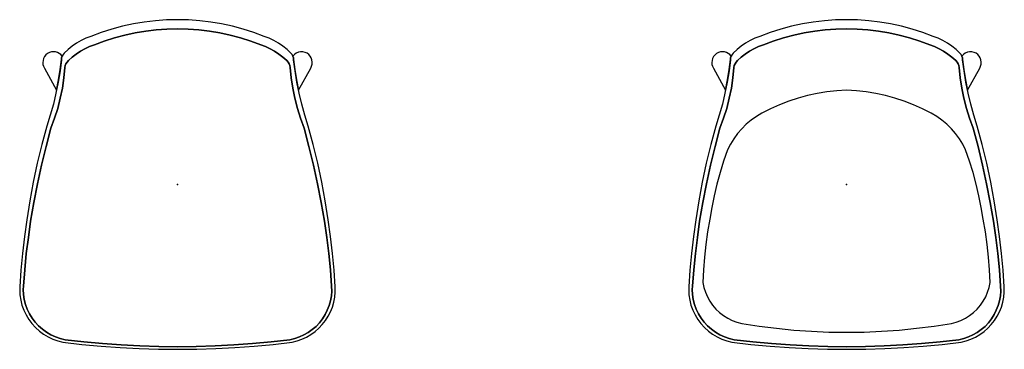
# Model space of a CAD drawing. Header units: metres. Extents: x -0.74 to 0.74, y -0.25 to 0.25.
import ezdxf

# ---------------------------------------------------------------- set-up
doc = ezdxf.new("R2010")
doc.units = ezdxf.units.M
doc.header["$MEASUREMENT"] = 0
doc.layers.get('0').update_dxf_attribs({"true_color": 0x000000})

# ---------------------------------------------------------------- blocks, each defined once
blk = doc.blocks.new('42284b2f-feb8-4a2f-b5f5-b3c672a61d81')
for points in [[(0.2643, -0.1521, 0), (0.2642, -0.156, 0), (0.2646, -0.1638, 0), (0.2657, -0.1716, 0), (0.2676, -0.1793, 0), (0.2703, -0.1867, 0), (0.2737, -0.1938, 0), (0.2777, -0.2006, 0), (0.2824, -0.2069, 0), (0.2877, -0.2127, 0), (0.2936, -0.218, 0), (0.2999, -0.2227, 0), (0.3067, -0.2268, 0), (0.3138, -0.2301, 0), (0.3213, -0.2328, 0), (0.3289, -0.2347, 0), (0.3573, -0.2379, 0), (0.3858, -0.2406, 0), (0.4144, -0.2426, 0), (0.4429, -0.2441, 0), (0.4715, -0.245, 0), (0.5001, -0.2453, 0), (0.5288, -0.245, 0), (0.5573, -0.2441, 0), (0.5859, -0.2426, 0), (0.6145, -0.2406, 0), (0.6429, -0.2379, 0), (0.6714, -0.2347, 0), (0.6788, -0.2328, 0), (0.686, -0.2303, 0), (0.6929, -0.2271, 0), (0.6995, -0.2233, 0), (0.7057, -0.2189, 0), (0.7114, -0.2139, 0), (0.7166, -0.2083, 0), (0.7213, -0.2023, 0), (0.7254, -0.1959, 0), (0.7289, -0.1892, 0), (0.7317, -0.1821, 0), (0.7339, -0.1748, 0), (0.7353, -0.1673, 0), (0.736, -0.1597, 0), (0.736, -0.1521, 0), (0.7342, -0.127, 0), (0.7318, -0.1019, 0), (0.7289, -0.0769, 0), (0.7255, -0.0519, 0), (0.721, -0.0236, 0), (0.7158, 0.0047, 0), (0.7098, 0.0328, 0), (0.7031, 0.0607, 0), (0.6956, 0.0884, 0), (0.6904, 0.1046, 0), (0.6858, 0.1209, 0), (0.6819, 0.1374, 0), (0.6785, 0.154, 0), (0.6758, 0.1707, 0), (0.6737, 0.1875, 0), (0.6734, 0.1902, 0), (0.6726, 0.1928, 0), (0.6713, 0.1952, 0), (0.6697, 0.1974, 0), (0.6639, 0.2028, 0), (0.6577, 0.2078, 0), (0.6512, 0.2122, 0), (0.6443, 0.2162, 0), (0.6371, 0.2196, 0), (0.6297, 0.2224, 0), (0.6142, 0.2282, 0), (0.5984, 0.2333, 0), (0.5823, 0.2376, 0), (0.5661, 0.2411, 0), (0.5498, 0.2438, 0), (0.5333, 0.2458, 0), (0.5167, 0.247, 0), (0.5001, 0.2474, 0), (0.4836, 0.247, 0), (0.467, 0.2458, 0), (0.4505, 0.2438, 0), (0.4342, 0.2411, 0), (0.4179, 0.2376, 0), (0.4019, 0.2333, 0), (0.3861, 0.2282, 0), (0.3706, 0.2224, 0), (0.3632, 0.2196, 0), (0.356, 0.2162, 0), (0.3491, 0.2122, 0), (0.3426, 0.2078, 0), (0.3364, 0.2028, 0), (0.3306, 0.1974, 0), (0.329, 0.1952, 0), (0.3277, 0.1928, 0), (0.3269, 0.1902, 0), (0.3266, 0.1875, 0), (0.3245, 0.1707, 0), (0.3218, 0.154, 0), (0.3184, 0.1374, 0), (0.3145, 0.1209, 0), (0.3099, 0.1046, 0), (0.3047, 0.0884, 0), (0.2972, 0.0607, 0), (0.2905, 0.0328, 0), (0.2845, 0.0047, 0), (0.2793, -0.0236, 0), (0.2748, -0.0519, 0), (0.2713, -0.0769, 0), (0.2684, -0.1019, 0), (0.2661, -0.127, 0), (0.2643, -0.1521, 0)], [(0.5002, -0.2414, 0), (0.5001, -0.2414, 0), (0.4721, -0.2411, 0), (0.444, -0.2402, 0), (0.416, -0.2388, 0), (0.3879, -0.2367, 0), (0.36, -0.2341, 0), (0.3321, -0.2309, 0), (0.3247, -0.2292, 0), (0.3176, -0.2267, 0), (0.3107, -0.2236, 0), (0.3042, -0.2198, 0), (0.2981, -0.2153, 0), (0.2924, -0.2103, 0), (0.2873, -0.2048, 0), (0.2827, -0.1987, 0), (0.2788, -0.1923, 0), (0.2755, -0.1854, 0), (0.273, -0.1783, 0), (0.2711, -0.171, 0), (0.27, -0.1635, 0), (0.2696, -0.156, 0), (0.2698, -0.1508, 0), (0.2717, -0.1266, 0), (0.2741, -0.1023, 0), (0.2771, -0.0782, 0), (0.2805, -0.054, 0), (0.2853, -0.0259, 0), (0.2908, 0.0021, 0), (0.2969, 0.03, 0), (0.3036, 0.0578, 0), (0.3109, 0.0854, 0), (0.3163, 0.1, 0), (0.321, 0.1148, 0), (0.3249, 0.1299, 0), (0.328, 0.1451, 0), (0.3304, 0.1605, 0), (0.3319, 0.176, 0), (0.3324, 0.1789, 0), (0.3334, 0.1816, 0), (0.335, 0.1841, 0), (0.3369, 0.1862, 0), (0.3426, 0.1914, 0), (0.3487, 0.196, 0), (0.355, 0.2002, 0), (0.3617, 0.204, 0), (0.3687, 0.2072, 0), (0.3758, 0.2098, 0), (0.3907, 0.2154, 0), (0.4059, 0.2202, 0), (0.4213, 0.2242, 0), (0.4369, 0.2276, 0), (0.4526, 0.2302, 0), (0.4684, 0.2321, 0), (0.4842, 0.2332, 0), (0.5001, 0.2336, 0), (0.5002, 0.2336, 0), (0.5161, 0.2332, 0), (0.532, 0.2321, 0), (0.5478, 0.2302, 0), (0.5635, 0.2276, 0), (0.579, 0.2243, 0), (0.5944, 0.2202, 0), (0.6096, 0.2154, 0), (0.6245, 0.2098, 0), (0.6317, 0.2072, 0), (0.6386, 0.204, 0), (0.6453, 0.2002, 0), (0.6517, 0.196, 0), (0.6577, 0.1914, 0), (0.6634, 0.1862, 0), (0.6654, 0.1841, 0), (0.6669, 0.1816, 0), (0.6679, 0.1789, 0), (0.6684, 0.176, 0), (0.67, 0.1605, 0), (0.6723, 0.1451, 0), (0.6754, 0.1299, 0), (0.6793, 0.1148, 0), (0.684, 0.1, 0), (0.6894, 0.0854, 0), (0.6967, 0.0578, 0), (0.7035, 0.03, 0), (0.7096, 0.0021, 0), (0.715, -0.0259, 0), (0.7198, -0.054, 0), (0.7233, -0.0782, 0), (0.7262, -0.1023, 0), (0.7286, -0.1266, 0), (0.7305, -0.1508, 0), (0.7307, -0.1582, 0), (0.7301, -0.1656, 0), (0.7288, -0.1729, 0), (0.7268, -0.18, 0), (0.7241, -0.1869, 0), (0.7208, -0.1935, 0), (0.7169, -0.1998, 0), (0.7123, -0.2056, 0), (0.7072, -0.211, 0), (0.7016, -0.2158, 0), (0.6956, -0.2201, 0), (0.6892, -0.2238, 0), (0.6825, -0.2268, 0), (0.6755, -0.2292, 0), (0.6682, -0.2309, 0), (0.6403, -0.2341, 0), (0.6124, -0.2367, 0), (0.5844, -0.2388, 0), (0.5563, -0.2402, 0), (0.5283, -0.2411, 0), (0.5002, -0.2414, 0)], [(0.3321, -0.2309, 0), (0.36, -0.2341, 0), (0.388, -0.2367, 0), (0.416, -0.2388, 0), (0.444, -0.2402, 0), (0.4721, -0.2411, 0), (0.5002, -0.2414, 0), (0.5283, -0.2411, 0), (0.5563, -0.2402, 0), (0.5844, -0.2388, 0), (0.6124, -0.2367, 0), (0.6403, -0.2341, 0), (0.6682, -0.2309, 0), (0.6755, -0.2292, 0), (0.6825, -0.2268, 0), (0.6892, -0.2238, 0), (0.6956, -0.2201, 0), (0.7016, -0.2158, 0), (0.7072, -0.211, 0), (0.7123, -0.2056, 0), (0.7169, -0.1998, 0), (0.7208, -0.1935, 0), (0.7241, -0.1869, 0), (0.7268, -0.18, 0), (0.7288, -0.1729, 0), (0.7301, -0.1656, 0), (0.7307, -0.1582, 0), (0.7305, -0.1508, 0), (0.7286, -0.1266, 0), (0.7262, -0.1023, 0), (0.7233, -0.0782, 0), (0.7198, -0.054, 0), (0.715, -0.0259, 0), (0.7096, 0.0021, 0), (0.7035, 0.03, 0), (0.6967, 0.0578, 0), (0.6894, 0.0854, 0), (0.684, 0.1, 0), (0.6793, 0.1148, 0), (0.6754, 0.1299, 0), (0.6723, 0.1451, 0), (0.67, 0.1605, 0), (0.6684, 0.176, 0), (0.6679, 0.1789, 0), (0.6669, 0.1816, 0), (0.6654, 0.1841, 0), (0.6634, 0.1862, 0), (0.6577, 0.1914, 0), (0.6517, 0.196, 0), (0.6453, 0.2002, 0), (0.6386, 0.204, 0), (0.6317, 0.2072, 0), (0.6245, 0.2098, 0), (0.6096, 0.2154, 0), (0.5944, 0.2202, 0), (0.579, 0.2243, 0), (0.5635, 0.2276, 0), (0.5478, 0.2302, 0), (0.532, 0.2321, 0), (0.5161, 0.2332, 0), (0.5002, 0.2336, 0), (0.4843, 0.2332, 0), (0.4684, 0.2321, 0), (0.4526, 0.2302, 0), (0.4369, 0.2276, 0), (0.4213, 0.2243, 0), (0.4059, 0.2202, 0), (0.3907, 0.2154, 0), (0.3758, 0.2098, 0), (0.3687, 0.2072, 0), (0.3617, 0.204, 0), (0.355, 0.2002, 0), (0.3487, 0.196, 0), (0.3426, 0.1914, 0), (0.3369, 0.1862, 0), (0.335, 0.1841, 0), (0.3334, 0.1816, 0), (0.3324, 0.1789, 0), (0.3319, 0.176, 0), (0.3304, 0.1605, 0), (0.328, 0.1451, 0), (0.3249, 0.1299, 0), (0.321, 0.1148, 0), (0.3163, 0.1, 0), (0.3109, 0.0854, 0), (0.3036, 0.0578, 0), (0.2969, 0.03, 0), (0.2908, 0.0021, 0), (0.2853, -0.0259, 0), (0.2805, -0.054, 0), (0.2771, -0.0782, 0), (0.2741, -0.1023, 0), (0.2717, -0.1266, 0), (0.2698, -0.1508, 0), (0.2696, -0.156, 0), (0.27, -0.1635, 0), (0.2711, -0.171, 0), (0.273, -0.1783, 0), (0.2755, -0.1854, 0), (0.2788, -0.1923, 0), (0.2827, -0.1987, 0), (0.2873, -0.2048, 0), (0.2924, -0.2103, 0), (0.2981, -0.2153, 0), (0.3042, -0.2198, 0), (0.3107, -0.2236, 0), (0.3176, -0.2267, 0), (0.3247, -0.2292, 0), (0.3321, -0.2309, 0)], [(0.3011, 0.1751, 0), (0.3193, 0.1422, 0), (0.3223, 0.1574, 0), (0.3247, 0.1727, 0), (0.3266, 0.1881, 0), (0.3269, 0.1906, 0), (0.3276, 0.193, 0), (0.3256, 0.1952, 0), (0.3232, 0.197, 0), (0.3206, 0.1983, 0), (0.3177, 0.1991, 0), (0.3148, 0.1994, 0), (0.3117, 0.1991, 0), (0.3086, 0.1982, 0), (0.3059, 0.1967, 0), (0.3035, 0.1947, 0), (0.3015, 0.1923, 0), (0.3, 0.1895, 0), (0.2991, 0.1865, 0), (0.2988, 0.1834, 0), (0.299, 0.1805, 0), (0.2998, 0.1777, 0), (0.3011, 0.1751, 0)], [(0.6727, 0.193, 0), (0.6734, 0.1906, 0), (0.6737, 0.1881, 0), (0.6756, 0.1727, 0), (0.678, 0.1574, 0), (0.6809, 0.1422, 0), (0.6992, 0.1751, 0), (0.7005, 0.1779, 0), (0.7013, 0.181, 0), (0.7015, 0.1841, 0), (0.7011, 0.1872, 0), (0.7, 0.1902, 0), (0.6984, 0.1929, 0), (0.6963, 0.1952, 0), (0.6938, 0.1971, 0), (0.6908, 0.1985, 0), (0.6875, 0.1993, 0), (0.6841, 0.1994, 0), (0.6808, 0.1987, 0), (0.6777, 0.1974, 0), (0.675, 0.1955, 0), (0.6727, 0.193, 0)]]:
    blk.add_polyline3d(points)
blk.add_point((0.5001, 0.001))
blk.add_point((0.5001, 0.001))
blk.add_point((0.5001, 0.001))
blk = doc.blocks.new('93def729-3184-448a-ab92-4f50fbf9d13a')
for points in [[(-0.7359, -0.1521, 0), (-0.736, -0.156, 0), (-0.7356, -0.1638, 0), (-0.7345, -0.1716, 0), (-0.7326, -0.1793, 0), (-0.7299, -0.1867, 0), (-0.7265, -0.1938, 0), (-0.7225, -0.2006, 0), (-0.7178, -0.2069, 0), (-0.7125, -0.2127, 0), (-0.7066, -0.218, 0), (-0.7003, -0.2227, 0), (-0.6935, -0.2268, 0), (-0.6864, -0.2301, 0), (-0.6789, -0.2328, 0), (-0.6713, -0.2347, 0), (-0.6429, -0.2379, 0), (-0.6144, -0.2406, 0), (-0.5858, -0.2426, 0), (-0.5573, -0.2441, 0), (-0.5287, -0.245, 0), (-0.5001, -0.2453, 0), (-0.4714, -0.245, 0), (-0.4429, -0.2441, 0), (-0.4143, -0.2426, 0), (-0.3857, -0.2406, 0), (-0.3573, -0.2379, 0), (-0.3288, -0.2347, 0), (-0.3214, -0.2328, 0), (-0.3142, -0.2303, 0), (-0.3073, -0.2271, 0), (-0.3007, -0.2233, 0), (-0.2945, -0.2189, 0), (-0.2888, -0.2139, 0), (-0.2836, -0.2083, 0), (-0.2789, -0.2023, 0), (-0.2748, -0.1959, 0), (-0.2713, -0.1892, 0), (-0.2685, -0.1821, 0), (-0.2663, -0.1748, 0), (-0.2649, -0.1673, 0), (-0.2642, -0.1597, 0), (-0.2642, -0.1521, 0), (-0.266, -0.127, 0), (-0.2684, -0.1019, 0), (-0.2713, -0.0769, 0), (-0.2747, -0.0519, 0), (-0.2792, -0.0236, 0), (-0.2844, 0.0047, 0), (-0.2904, 0.0328, 0), (-0.2971, 0.0607, 0), (-0.3046, 0.0884, 0), (-0.3098, 0.1046, 0), (-0.3144, 0.1209, 0), (-0.3183, 0.1374, 0), (-0.3217, 0.154, 0), (-0.3244, 0.1707, 0), (-0.3265, 0.1875, 0), (-0.3268, 0.1902, 0), (-0.3276, 0.1928, 0), (-0.3289, 0.1952, 0), (-0.3305, 0.1974, 0), (-0.3363, 0.2028, 0), (-0.3425, 0.2078, 0), (-0.349, 0.2122, 0), (-0.3559, 0.2162, 0), (-0.3631, 0.2196, 0), (-0.3705, 0.2224, 0), (-0.386, 0.2282, 0), (-0.4018, 0.2333, 0), (-0.4179, 0.2376, 0), (-0.4341, 0.2411, 0), (-0.4504, 0.2438, 0), (-0.4669, 0.2458, 0), (-0.4835, 0.247, 0), (-0.5001, 0.2474, 0), (-0.5166, 0.247, 0), (-0.5332, 0.2458, 0), (-0.5497, 0.2438, 0), (-0.566, 0.2411, 0), (-0.5823, 0.2376, 0), (-0.5983, 0.2333, 0), (-0.6141, 0.2282, 0), (-0.6296, 0.2224, 0), (-0.637, 0.2196, 0), (-0.6442, 0.2162, 0), (-0.6511, 0.2122, 0), (-0.6576, 0.2078, 0), (-0.6638, 0.2028, 0), (-0.6696, 0.1974, 0), (-0.6712, 0.1952, 0), (-0.6725, 0.1928, 0), (-0.6733, 0.1902, 0), (-0.6736, 0.1875, 0), (-0.6757, 0.1707, 0), (-0.6784, 0.154, 0), (-0.6818, 0.1374, 0), (-0.6857, 0.1209, 0), (-0.6903, 0.1046, 0), (-0.6955, 0.0884, 0), (-0.703, 0.0607, 0), (-0.7097, 0.0328, 0), (-0.7157, 0.0047, 0), (-0.7209, -0.0236, 0), (-0.7254, -0.0519, 0), (-0.7289, -0.0769, 0), (-0.7318, -0.1019, 0), (-0.7341, -0.127, 0), (-0.7359, -0.1521, 0)], [(-0.5, -0.2414, 0), (-0.5001, -0.2414, 0), (-0.5281, -0.2411, 0), (-0.5562, -0.2402, 0), (-0.5842, -0.2388, 0), (-0.6123, -0.2367, 0), (-0.6402, -0.2341, 0), (-0.6681, -0.2309, 0), (-0.6755, -0.2292, 0), (-0.6826, -0.2267, 0), (-0.6895, -0.2236, 0), (-0.696, -0.2198, 0), (-0.7021, -0.2153, 0), (-0.7078, -0.2103, 0), (-0.7129, -0.2048, 0), (-0.7175, -0.1987, 0), (-0.7214, -0.1923, 0), (-0.7247, -0.1854, 0), (-0.7272, -0.1783, 0), (-0.7291, -0.171, 0), (-0.7302, -0.1635, 0), (-0.7306, -0.156, 0), (-0.7304, -0.1508, 0), (-0.7285, -0.1266, 0), (-0.7261, -0.1023, 0), (-0.7231, -0.0782, 0), (-0.7197, -0.054, 0), (-0.7149, -0.0259, 0), (-0.7094, 0.0021, 0), (-0.7033, 0.03, 0), (-0.6966, 0.0578, 0), (-0.6893, 0.0854, 0), (-0.6839, 0.1, 0), (-0.6792, 0.1148, 0), (-0.6753, 0.1299, 0), (-0.6722, 0.1451, 0), (-0.6698, 0.1605, 0), (-0.6683, 0.176, 0), (-0.6678, 0.1789, 0), (-0.6668, 0.1816, 0), (-0.6652, 0.1841, 0), (-0.6633, 0.1862, 0), (-0.6576, 0.1914, 0), (-0.6515, 0.196, 0), (-0.6452, 0.2002, 0), (-0.6385, 0.204, 0), (-0.6315, 0.2072, 0), (-0.6244, 0.2098, 0), (-0.6095, 0.2154, 0), (-0.5943, 0.2202, 0), (-0.5789, 0.2242, 0), (-0.5633, 0.2276, 0), (-0.5476, 0.2302, 0), (-0.5318, 0.2321, 0), (-0.516, 0.2332, 0), (-0.5001, 0.2336, 0), (-0.5, 0.2336, 0), (-0.4841, 0.2332, 0), (-0.4682, 0.2321, 0), (-0.4524, 0.2302, 0), (-0.4367, 0.2276, 0), (-0.4212, 0.2243, 0), (-0.4058, 0.2202, 0), (-0.3906, 0.2154, 0), (-0.3757, 0.2098, 0), (-0.3685, 0.2072, 0), (-0.3616, 0.204, 0), (-0.3549, 0.2002, 0), (-0.3485, 0.196, 0), (-0.3425, 0.1914, 0), (-0.3368, 0.1862, 0), (-0.3348, 0.1841, 0), (-0.3333, 0.1816, 0), (-0.3323, 0.1789, 0), (-0.3318, 0.176, 0), (-0.3302, 0.1605, 0), (-0.3279, 0.1451, 0), (-0.3248, 0.1299, 0), (-0.3209, 0.1148, 0), (-0.3162, 0.1, 0), (-0.3108, 0.0854, 0), (-0.3035, 0.0578, 0), (-0.2967, 0.03, 0), (-0.2906, 0.0021, 0), (-0.2852, -0.0259, 0), (-0.2804, -0.054, 0), (-0.2769, -0.0782, 0), (-0.274, -0.1023, 0), (-0.2716, -0.1266, 0), (-0.2697, -0.1508, 0), (-0.2695, -0.1582, 0), (-0.2701, -0.1656, 0), (-0.2714, -0.1729, 0), (-0.2734, -0.18, 0), (-0.2761, -0.1869, 0), (-0.2794, -0.1935, 0), (-0.2833, -0.1998, 0), (-0.2879, -0.2056, 0), (-0.293, -0.211, 0), (-0.2986, -0.2158, 0), (-0.3046, -0.2201, 0), (-0.311, -0.2238, 0), (-0.3177, -0.2268, 0), (-0.3247, -0.2292, 0), (-0.332, -0.2309, 0), (-0.3599, -0.2341, 0), (-0.3878, -0.2367, 0), (-0.4158, -0.2388, 0), (-0.4439, -0.2402, 0), (-0.472, -0.2411, 0), (-0.5, -0.2414, 0)], [(-0.6681, -0.2309, 0), (-0.6402, -0.2341, 0), (-0.6122, -0.2367, 0), (-0.5842, -0.2388, 0), (-0.5562, -0.2402, 0), (-0.5281, -0.2411, 0), (-0.5, -0.2414, 0), (-0.472, -0.2411, 0), (-0.4439, -0.2402, 0), (-0.4158, -0.2388, 0), (-0.3878, -0.2367, 0), (-0.3599, -0.2341, 0), (-0.332, -0.2309, 0), (-0.3247, -0.2292, 0), (-0.3177, -0.2268, 0), (-0.311, -0.2238, 0), (-0.3046, -0.2201, 0), (-0.2986, -0.2158, 0), (-0.293, -0.211, 0), (-0.2879, -0.2056, 0), (-0.2833, -0.1998, 0), (-0.2794, -0.1935, 0), (-0.2761, -0.1869, 0), (-0.2734, -0.18, 0), (-0.2714, -0.1729, 0), (-0.2701, -0.1656, 0), (-0.2695, -0.1582, 0), (-0.2697, -0.1508, 0), (-0.2716, -0.1266, 0), (-0.274, -0.1023, 0), (-0.2769, -0.0782, 0), (-0.2804, -0.054, 0), (-0.2852, -0.0259, 0), (-0.2906, 0.0021, 0), (-0.2967, 0.03, 0), (-0.3035, 0.0578, 0), (-0.3108, 0.0854, 0), (-0.3162, 0.1, 0), (-0.3209, 0.1148, 0), (-0.3248, 0.1299, 0), (-0.3279, 0.1451, 0), (-0.3302, 0.1605, 0), (-0.3318, 0.176, 0), (-0.3323, 0.1789, 0), (-0.3333, 0.1816, 0), (-0.3348, 0.1841, 0), (-0.3368, 0.1862, 0), (-0.3425, 0.1914, 0), (-0.3485, 0.196, 0), (-0.3549, 0.2002, 0), (-0.3616, 0.204, 0), (-0.3685, 0.2072, 0), (-0.3757, 0.2098, 0), (-0.3906, 0.2154, 0), (-0.4058, 0.2202, 0), (-0.4212, 0.2243, 0), (-0.4367, 0.2276, 0), (-0.4524, 0.2302, 0), (-0.4682, 0.2321, 0), (-0.4841, 0.2332, 0), (-0.5, 0.2336, 0), (-0.5159, 0.2332, 0), (-0.5318, 0.2321, 0), (-0.5476, 0.2302, 0), (-0.5633, 0.2276, 0), (-0.5789, 0.2243, 0), (-0.5943, 0.2202, 0), (-0.6095, 0.2154, 0), (-0.6244, 0.2098, 0), (-0.6315, 0.2072, 0), (-0.6385, 0.204, 0), (-0.6452, 0.2002, 0), (-0.6515, 0.196, 0), (-0.6576, 0.1914, 0), (-0.6633, 0.1862, 0), (-0.6652, 0.1841, 0), (-0.6668, 0.1816, 0), (-0.6678, 0.1789, 0), (-0.6683, 0.176, 0), (-0.6698, 0.1605, 0), (-0.6722, 0.1451, 0), (-0.6753, 0.1299, 0), (-0.6792, 0.1148, 0), (-0.6839, 0.1, 0), (-0.6893, 0.0854, 0), (-0.6966, 0.0578, 0), (-0.7033, 0.03, 0), (-0.7094, 0.0021, 0), (-0.7149, -0.0259, 0), (-0.7197, -0.054, 0), (-0.7231, -0.0782, 0), (-0.7261, -0.1023, 0), (-0.7285, -0.1266, 0), (-0.7304, -0.1508, 0), (-0.7306, -0.156, 0), (-0.7302, -0.1635, 0), (-0.7291, -0.171, 0), (-0.7272, -0.1783, 0), (-0.7247, -0.1854, 0), (-0.7214, -0.1923, 0), (-0.7175, -0.1987, 0), (-0.7129, -0.2048, 0), (-0.7078, -0.2103, 0), (-0.7021, -0.2153, 0), (-0.696, -0.2198, 0), (-0.6895, -0.2236, 0), (-0.6826, -0.2267, 0), (-0.6755, -0.2292, 0), (-0.6681, -0.2309, 0)]]:
    blk.add_polyline3d(points)
blk.add_point((-0.5001, 0.001))
blk = doc.blocks.new('9e50c443-0568-4e97-9f93-e9f03d58cd65')
for points in [[(-0.6991, 0.1751, 0), (-0.6809, 0.1422, 0), (-0.6779, 0.1574, 0), (-0.6755, 0.1727, 0), (-0.6736, 0.1881, 0), (-0.6733, 0.1906, 0), (-0.6726, 0.193, 0), (-0.6746, 0.1952, 0), (-0.677, 0.197, 0), (-0.6796, 0.1983, 0), (-0.6825, 0.1991, 0), (-0.6854, 0.1994, 0), (-0.6885, 0.1991, 0), (-0.6916, 0.1982, 0), (-0.6943, 0.1967, 0), (-0.6967, 0.1947, 0), (-0.6987, 0.1923, 0), (-0.7002, 0.1895, 0), (-0.7011, 0.1865, 0), (-0.7014, 0.1834, 0), (-0.7012, 0.1805, 0), (-0.7004, 0.1777, 0), (-0.6991, 0.1751, 0)], [(-0.3275, 0.193, 0), (-0.3268, 0.1906, 0), (-0.3265, 0.1881, 0), (-0.3246, 0.1727, 0), (-0.3222, 0.1574, 0), (-0.3193, 0.1422, 0), (-0.301, 0.1751, 0), (-0.2997, 0.1779, 0), (-0.2989, 0.181, 0), (-0.2987, 0.1841, 0), (-0.2991, 0.1872, 0), (-0.3002, 0.1902, 0), (-0.3018, 0.1929, 0), (-0.3039, 0.1952, 0), (-0.3064, 0.1971, 0), (-0.3094, 0.1985, 0), (-0.3127, 0.1993, 0), (-0.3161, 0.1994, 0), (-0.3194, 0.1987, 0), (-0.3225, 0.1974, 0), (-0.3252, 0.1955, 0), (-0.3275, 0.193, 0)]]:
    blk.add_polyline3d(points)
blk.add_point((-0.5001, 0.001))

msp = doc.modelspace()

# ---------------------------------------------------------------- linework, layer by layer
msp.add_polyline3d([(0.2855, -0.1455, 0), (0.287, -0.1528, 0), (0.2892, -0.16, 0), (0.2921, -0.1669, 0), (0.2957, -0.1734, 0), (0.3, -0.1795, 0), (0.3048, -0.1852, 0), (0.3102, -0.1903, 0), (0.3162, -0.1949, 0), (0.3225, -0.1988, 0), (0.3292, -0.2021, 0), (0.3362, -0.2046, 0), (0.3435, -0.2065, 0), (0.3694, -0.2106, 0), (0.3954, -0.2139, 0), (0.4215, -0.2165, 0), (0.4477, -0.2184, 0), (0.4739, -0.2195, 0), (0.5002, -0.2199, 0), (0.5264, -0.2195, 0), (0.5526, -0.2184, 0), (0.5788, -0.2165, 0), (0.6049, -0.2139, 0), (0.631, -0.2106, 0), (0.6569, -0.2065, 0), (0.6641, -0.2046, 0), (0.6711, -0.2021, 0), (0.6778, -0.1988, 0), (0.6842, -0.1949, 0), (0.6901, -0.1903, 0), (0.6955, -0.1852, 0), (0.7004, -0.1795, 0), (0.7046, -0.1734, 0), (0.7082, -0.1669, 0), (0.7111, -0.16, 0), (0.7133, -0.1528, 0), (0.7148, -0.1455, 0), (0.7141, -0.1265, 0), (0.7126, -0.1074, 0), (0.7106, -0.0885, 0), (0.7078, -0.0696, 0), (0.7044, -0.0508, 0), (0.7015, -0.0332, 0), (0.698, -0.0157, 0), (0.694, 0.0017, 0), (0.6893, 0.0189, 0), (0.684, 0.036, 0), (0.6782, 0.0529, 0), (0.6738, 0.0614, 0), (0.6688, 0.0695, 0), (0.6632, 0.0772, 0), (0.6569, 0.0844, 0), (0.6501, 0.0912, 0), (0.6428, 0.0973, 0), (0.635, 0.1028, 0), (0.6268, 0.1077, 0), (0.6137, 0.1143, 0), (0.6002, 0.1202, 0), (0.5865, 0.1255, 0), (0.5725, 0.13, 0), (0.5583, 0.1339, 0), (0.5439, 0.137, 0), (0.5294, 0.1394, 0), (0.5148, 0.1411, 0), (0.5002, 0.142, 0), (0.4855, 0.1411, 0), (0.4709, 0.1394, 0), (0.4564, 0.137, 0), (0.442, 0.1339, 0), (0.4278, 0.13, 0), (0.4139, 0.1255, 0), (0.4001, 0.1202, 0), (0.3867, 0.1143, 0), (0.3735, 0.1077, 0), (0.3653, 0.1028, 0), (0.3575, 0.0973, 0), (0.3502, 0.0912, 0), (0.3434, 0.0844, 0), (0.3372, 0.0772, 0), (0.3315, 0.0695, 0), (0.3265, 0.0614, 0), (0.3221, 0.0529, 0), (0.3163, 0.036, 0), (0.3111, 0.0189, 0), (0.3064, 0.0017, 0), (0.3023, -0.0157, 0), (0.2988, -0.0332, 0), (0.2959, -0.0508, 0), (0.2925, -0.0696, 0), (0.2898, -0.0885, 0), (0.2877, -0.1074, 0), (0.2863, -0.1265, 0), (0.2855, -0.1455, 0)])

# ---------------------------------------------------------------- block references
for name in ['93def729-3184-448a-ab92-4f50fbf9d13a', '42284b2f-feb8-4a2f-b5f5-b3c672a61d81', '9e50c443-0568-4e97-9f93-e9f03d58cd65']:
    msp.add_blockref(name, (0, 0))

doc.saveas('drawing.dxf')
